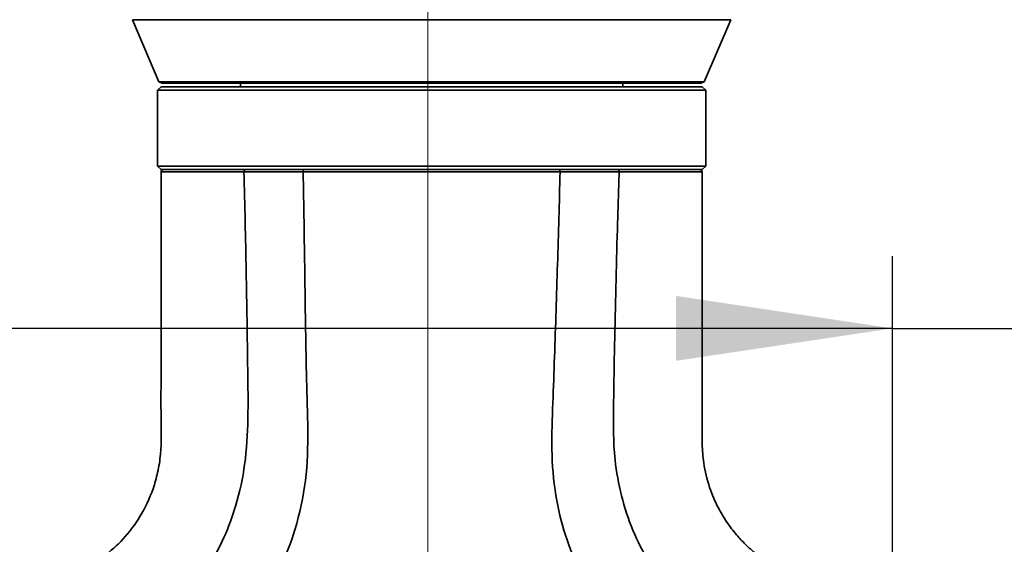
# Model space of a CAD drawing. Header units: millimetres. Extents: x 0 to 297, y 0 to 209.
# Tile 27 of 42: x 78.5 to 92.15, y 168.23 to 175.5. Entities that reach past the tile are written whole.
import ezdxf

# ---------------------------------------------------------------- set-up
doc = ezdxf.new("R2010")
doc.units = ezdxf.units.MM
doc.linetypes.add('CENTERX2', pattern=[20.32, 12.7, -2.54, 2.54, -2.54])
doc.layers.add('图层0', color=7, linetype='Continuous')
doc.styles.add('SLDTEXTSTYLE2', font='TXT', dxfattribs={"width": 0.7})
doc.dimstyles.new('SLDDIMSTYLE0', dxfattribs={"dimtxt": 4.5, "dimasz": 3, "dimexe": 0, "dimexo": 0.0625, "dimgap": 1.125, "dimtad": 2, "dimlfac": 10, "dimrnd": 1e-09, "dimzin": 12, "dimdsep": 46, "dimtxsty": 'SLDTEXTSTYLE2', "dimsah": 1, "dimcen": 0.09, "dimadec": 0, "dimazin": 3, "dimtfac": 1, "dimtofl": 0, "dimtmove": 0, "dimatfit": 3, "dimfxl": 0, "dimfrac": 2, "dimtolj": 1, "dimtzin": 12, "dimarcsym": 0})

# ---------------------------------------------------------------- blocks, each defined once
blk = doc.blocks.new('_D')
at = {"layer": '图层0'}
for p, q in [((72.161, 167.901), (72.161, 172.226)), ((90.599, 167.936), (90.599, 172.226)), ((90.599, 171.226), (72.161, 171.226)), ((90.599, 171.226), (103.122, 171.226))]:
    blk.add_line(p, q, dxfattribs=at)
for points in [[(72.161, 171.226), (75.161, 170.776), (75.161, 171.676)], [(90.599, 171.226), (87.599, 171.676), (87.599, 170.776)]]:
    blk.add_solid(points, dxfattribs=at)
at = {"layer": '图层0', "insert": (95.266, 177.027), "char_height": 4.5, "attachment_point": 1, "style": 'SLDTEXTSTYLE2'}
blk.add_mtext('185', dxfattribs=at)
blk = doc.blocks.new('_D_9')
at = {"layer": '图层0'}
for p, q in [((72.161, 159.951), (72.161, 152.134)), ((72.161, 153.134), (55.984, 153.134)), ((72.161, 153.134), (84.161, 153.134))]:
    blk.add_line(p, q, dxfattribs=at)
for points in [[(72.161, 153.134), (75.161, 152.684), (75.161, 153.584)], [(84.161, 153.134), (81.161, 153.584), (81.161, 152.684)]]:
    blk.add_solid(points, dxfattribs=at)
at = {"layer": '图层0', "insert": (55.984, 158.935), "char_height": 4.5, "attachment_point": 1, "style": 'SLDTEXTSTYLE2'}
blk.add_mtext('120', dxfattribs=at)
blk = doc.blocks.new('_D_10')
at = {"layer": '图层0'}
for p, q in [((81.004, 182.326), (41.517, 182.326)), ((42.517, 182.326), (42.517, 46.926)), ((75.411, 46.926), (41.517, 46.926))]:
    blk.add_line(p, q, dxfattribs=at)
for start, end in [(63.4349, 116.5651), (243.4349, 296.5651)]:
    blk.add_arc((39.898, 114.626), 5.856, start, end, dxfattribs=at)
for points in [[(42.517, 182.326), (42.067, 179.326), (42.967, 179.326)], [(42.517, 46.926), (42.967, 49.926), (42.067, 49.926)]]:
    blk.add_solid(points, dxfattribs=at)
at = {"layer": '图层0', "insert": (36.716, 109.389), "char_height": 4.5, "attachment_point": 1, "rotation": 90, "style": 'SLDTEXTSTYLE2'}
blk.add_mtext('1354', dxfattribs=at)
blk = doc.blocks.new('_D_11')
at = {"layer": '图层0'}
for p, q in [((80.651, 182.326), (49.561, 182.326)), ((50.561, 163.926), (50.561, 182.326)), ((69.661, 163.926), (49.561, 163.926))]:
    blk.add_line(p, q, dxfattribs=at)
for points in [[(50.561, 182.326), (50.111, 179.326), (51.011, 179.326)], [(50.561, 163.926), (51.011, 166.926), (50.111, 166.926)]]:
    blk.add_solid(points, dxfattribs=at)
at = {"layer": '图层0', "insert": (44.76, 169.198), "char_height": 4.5, "attachment_point": 1, "rotation": 90, "style": 'SLDTEXTSTYLE2'}
blk.add_mtext('184', dxfattribs=at)

msp = doc.modelspace()

# ---------------------------------------------------------------- linework, layer by layer
at = {"color": 7, "linetype": 'Continuous', "lineweight": 35}
for p, q in [((80.062824, 175.504498), (80.43138, 174.644534)), ((87.989994, 174.644534), (88.358549, 175.504498)), ((80.460687, 174.576152), (80.410687, 174.526152)), ((80.43138, 174.644534), (80.477337, 174.626152)), ((80.43138, 174.644534), (80.560157, 174.644534)), ((80.460687, 174.576152), (87.960687, 174.576152)), ((87.944037, 174.626152), (80.477337, 174.626152)), ((80.560157, 174.644534), (87.989994, 174.644534)), ((81.560687, 174.626152), (81.560687, 174.576152)), ((86.860687, 174.576152), (86.860687, 174.626152)), ((87.944037, 174.626152), (87.989994, 174.644534)), ((88.010687, 174.526152), (87.960687, 174.576152)), ((80.410687, 174.526152), (80.410687, 173.476152)), ((88.010687, 174.526152), (80.410687, 174.526152)), ((88.010687, 173.476152), (88.010687, 174.526152)), ((80.410687, 173.476152), (80.460687, 173.426152)), ((80.410687, 173.476152), (84.210687, 173.476152)), ((84.210687, 173.426152), (80.460687, 173.426152)), ((84.210687, 173.476152), (88.010687, 173.476152)), ((87.960687, 173.426152), (84.210687, 173.426152)), ((87.960687, 173.426152), (88.010687, 173.476152))]:
    msp.add_line(p, q, dxfattribs=at)
at = {"color": 8, "linetype": 'Continuous', "lineweight": 35}
for p, q in [((88.358549, 175.504498), (80.062824, 175.504498)), ((80.475727, 173.396104), (80.470049, 173.396124)), ((81.609138, 173.395571), (81.356831, 173.395379)), ((87.014964, 173.395146), (86.81199, 173.395416))]:
    msp.add_line(p, q, dxfattribs=at)
at = {"color": 7, "linetype": 'Continuous', "lineweight": 35}
for centre, start, end in [((80.490691, 173.396152), 89.998681, 183.0841878), ((87.930671, 173.396152), 357.1666983, 90.0600723)]:
    msp.add_arc(centre, 0.03, start, end, dxfattribs=at)
for points, knots in [([(80.461897, 173.396129), (80.461437, 172.819871), (80.460826, 172.056437), (80.460415, 171.105974), (80.46174, 170.550084), (80.456875, 170.009261), (80.471316, 169.567993), (80.41982, 169.23404), (80.336336, 168.939222), (80.184883, 168.620162), (79.947995, 168.305404), (79.721994, 168.100932), (79.539854, 167.974287), (79.413295, 167.900003), (79.2798, 167.833833), (79.13803, 167.776071), (78.969493, 167.724251), (78.827418, 167.689801), (78.735013, 167.681371), (78.710366, 167.679123)], [0, 0, 0, 0, 0.260987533, 0.345758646, 0.430494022, 0.51269792, 0.590903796, 0.629750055, 0.665198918, 0.729425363, 0.788384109, 0.842538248, 0.866642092, 0.888779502, 0.908933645, 0.934085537, 0.957997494, 0.988796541, 1, 1, 1, 1]), ([(78.710687, 165.707317), (78.915348, 165.722856), (79.324681, 165.753936), (79.920845, 165.917318), (80.486664, 166.162536), (81.007454, 166.494941), (81.467112, 166.908232), (81.849363, 167.394099), (82.145633, 167.936114), (82.364148, 168.542489), (82.493392, 169.204233), (82.497663, 169.904331), (82.474536, 170.601947), (82.463104, 171.300518), (82.452555, 171.998939), (82.443167, 172.697421), (82.434528, 173.16303), (82.430209, 173.395835)], [0, 0, 0, 0, 0.0626615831, 0.125326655, 0.1879883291, 0.2507091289, 0.3134419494, 0.3761772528, 0.4388876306, 0.5015488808, 0.5727085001, 0.6438888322, 0.7151110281, 0.7863333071, 0.8575555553, 0.9287778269, 1, 1, 1, 1]), ([(81.609138, 173.395572), (81.615194, 173.165551), (81.62728, 172.706478), (81.641191, 172.019013), (81.653192, 171.333911), (81.662011, 170.652511), (81.672269, 169.987766), (81.63705, 169.357254), (81.519766, 168.804182), (81.345474, 168.331176), (81.127797, 167.926823), (80.860989, 167.566381), (80.543379, 167.251102), (80.173821, 166.981343), (79.746485, 166.764367), (79.254717, 166.59821), (78.89841, 166.552586), (78.710692, 166.52855)], [0, 0, 0, 0, 0.081683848, 0.163023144, 0.244093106, 0.324927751, 0.40492784, 0.480122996, 0.548560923, 0.604770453, 0.658538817, 0.711034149, 0.763385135, 0.816815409, 0.872762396, 0.932965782, 1, 1, 1, 1]), ([(81.356831, 173.395379), (81.302357, 173.395332), (81.103255, 173.395161), (80.849373, 173.395289), (80.610479, 173.395639), (80.484045, 173.396074), (80.477885, 173.396096), (80.475727, 173.396104)], [0, 0, 0, 0, 0.0968702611, 0.3540596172, 0.6040293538, 0.8612888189, 1, 1, 1, 1]), ([(82.430209, 173.395837), (82.430207, 173.395837), (82.29867, 173.395977), (82.090284, 173.396084), (81.820049, 173.395942), (81.6778, 173.395723), (81.609139, 173.395574), (81.609138, 173.395574)], [0, 0, 0, 0, 0.000005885, 0.4408422, 0.720419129, 0.999994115, 1, 1, 1, 1]), ([(81.62987, 173.426152), (81.699457, 173.426152), (81.838631, 173.426152), (82.106915, 173.426152), (82.316387, 173.426152), (82.444568, 173.426152)], [0, 0, 0, 0, 0.279577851, 0.559155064, 1, 1, 1, 1]), ([(82.444573, 173.426152), (82.442686, 173.425694), (82.438912, 173.42478), (82.43416, 173.417753), (82.430848, 173.40772), (82.430436, 173.399795), (82.43023, 173.395833)], [0, 0, 0, 0, 0.250000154, 0.500000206, 0.750000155, 1, 1, 1, 1]), ([(85.991283, 173.395879), (85.803795, 173.3959), (85.428823, 173.395942), (84.816765, 173.396192), (84.187571, 173.396171), (83.744942, 173.396023), (83.438032, 173.395906), (83.193882, 173.395824), (82.831325, 173.395742), (82.563928, 173.395803), (82.43023, 173.395833)], [0, 0, 0, 0, 0.167803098, 0.335602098, 0.506179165, 0.676758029, 0.6931583, 0.758791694, 0.879395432, 1, 1, 1, 1]), ([(82.444573, 173.426152), (82.621035, 173.426152), (82.978522, 173.426152), (83.565995, 173.426152), (84.184411, 173.426152), (84.806134, 173.426152), (85.416387, 173.426152), (85.78834, 173.426152), (85.97689, 173.426152)], [0, 0, 0, 0, 0.159489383, 0.323102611, 0.491274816, 0.664349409, 0.829851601, 1, 1, 1, 1]), ([(85.991246, 173.395872), (85.986508, 173.18209), (85.977031, 172.754524), (85.956101, 172.113358), (85.936099, 171.472172), (85.915289, 170.830988), (85.891804, 170.190011), (85.865968, 169.548934), (85.91427, 168.93258), (86.05381, 168.356831), (86.264261, 167.830261), (86.554503, 167.34248), (86.920912, 166.908712), (87.350999, 166.539494), (87.781851, 166.261205), (88.075072, 166.127082), (88.196966, 166.071325)], [0, 0, 0, 0, 0.077457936, 0.154916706, 0.232374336, 0.309834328, 0.387290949, 0.464743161, 0.5421369, 0.610332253, 0.678565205, 0.746811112, 0.815039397, 0.883285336, 0.951480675, 1, 1, 1, 1]), ([(85.976883, 173.426152), (86.059351, 173.426152), (86.223833, 173.426152), (86.500814, 173.426152), (86.681311, 173.426152), (86.791268, 173.426152)], [0, 0, 0, 0, 0.282108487, 0.562667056, 1, 1, 1, 1]), ([(86.812009, 173.395431), (86.812008, 173.395431), (86.704688, 173.395743), (86.518465, 173.396028), (86.239896, 173.396039), (86.075393, 173.395937), (85.991248, 173.395864), (85.991246, 173.395864)], [0, 0, 0, 0, 0.000005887, 0.437344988, 0.717900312, 0.999994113, 1, 1, 1, 1]), ([(88.681481, 166.763282), (88.555716, 166.819533), (88.276473, 166.944432), (87.884225, 167.214967), (87.519555, 167.565293), (87.220084, 167.973218), (86.990495, 168.423737), (86.832707, 168.903679), (86.725449, 169.498408), (86.73224, 170.201251), (86.747904, 170.999171), (86.764295, 171.798197), (86.784549, 172.596888), (86.802856, 173.129245), (86.812009, 173.395423)], [0, 0, 0, 0, 0.055561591, 0.123367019, 0.191164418, 0.258938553, 0.326728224, 0.394513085, 0.462289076, 0.569783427, 0.677336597, 0.784890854, 0.892445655, 1, 1, 1, 1]), ([(86.791259, 173.426152), (86.901439, 173.426152), (87.121801, 173.426152), (87.421593, 173.426152), (87.681785, 173.426152), (87.859335, 173.426152), (87.937685, 173.426152), (87.923423, 173.426152), (87.920673, 173.426152)], [0, 0, 0, 0, 0.160096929, 0.320194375, 0.529589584, 0.73897811, 0.949677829, 1, 1, 1, 1]), ([(87.814241, 173.395489), (87.778379, 173.395349), (87.686342, 173.394992), (87.512791, 173.394798), (87.348033, 173.394793), (87.229125, 173.394811), (87.094792, 173.395021), (87.014964, 173.395146)], [0, 0, 0, 0, 0.239994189, 0.615930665, 0.651285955, 0.792774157, 1, 1, 1, 1]), ([(89.439296, 167.73018), (89.375761, 167.749167), (89.23037, 167.792618), (89.027366, 167.886942), (88.840812, 167.99946), (88.693792, 168.109926), (88.567671, 168.222425), (88.443011, 168.353262), (88.308412, 168.525112), (88.172274, 168.750302), (88.052603, 169.033119), (87.979983, 169.331184), (87.957873, 169.621835), (87.962502, 169.939104), (87.960256, 170.340647), (87.960932, 170.849965), (87.960621, 171.413941), (87.960672, 172.003501), (87.960682, 172.591107), (87.960628, 173.0552), (87.960714, 173.322251), (87.960737, 173.396088)], [0, 0, 0, 0, 0.031325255, 0.071683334, 0.105533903, 0.134212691, 0.158439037, 0.185329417, 0.219508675, 0.261378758, 0.309316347, 0.364175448, 0.405455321, 0.446768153, 0.514216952, 0.595229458, 0.687453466, 0.780706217, 0.873812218, 0.965110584, 1, 1, 1, 1])]:
    msp.add_open_spline(points, degree=3, knots=knots, dxfattribs=at)
for points in [[(81.62987, 173.426152), (81.627119, 173.425689), (81.621618, 173.424765), (81.614711, 173.417664), (81.609937, 173.407536), (81.609404, 173.399561), (81.609138, 173.395574)], [(85.976883, 173.426152), (85.978777, 173.425695), (85.982564, 173.424782), (85.98733, 173.417763), (85.990645, 173.407742), (85.991046, 173.399823), (85.991246, 173.395864)], [(86.812009, 173.395431), (86.811754, 173.399432), (86.811244, 173.407435), (86.806473, 173.417615), (86.799549, 173.424756), (86.794028, 173.425686), (86.791268, 173.426152)]]:
    msp.add_open_spline(points, degree=3, dxfattribs=at)
at = {"color": 8, "linetype": 'Continuous', "lineweight": 35}
msp.add_open_spline([(87.951415, 173.396094), (87.954018, 173.396113), (87.968225, 173.39622), (87.922865, 173.395824), (87.835899, 173.395556), (87.814241, 173.395489)], degree=3, knots=[0, 0, 0, 0, 0.144162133, 0.786862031, 1, 1, 1, 1], dxfattribs=at)
at = {"layer": '图层0', "linetype": 'CENTERX2', "lineweight": 18, "ltscale": 2}
msp.add_line((84.160688, 46.017508), (84.160688, 180.449945), dxfattribs=at)

# ---------------------------------------------------------------- dimensions: what is measured, and where the dimension line sits
at = {"layer": '图层0'}
dim = msp.add_linear_dim(base=(42.516772, 46.926152), p1=(82.004053, 182.326152), p2=(76.410688, 46.926152), angle=90, text='(<>)', dimstyle='SLDDIMSTYLE0', dxfattribs=at)
dim.commit()
dim.dimension.update_dxf_attribs({"geometry": '_D_10', "text_midpoint": (42.516772, 114.626152), "dimtype": 160})
dim = msp.add_linear_dim(base=(50.560688, 182.326152), p1=(70.660688, 163.926152), p2=(81.650988, 182.326152), angle=90, dimstyle='SLDDIMSTYLE0', dxfattribs=at)
dim.commit()
dim.dimension.update_dxf_attribs({"geometry": '_D_11', "text_midpoint": (50.560688, 173.126152), "dimtype": 160})
for base, p1, p2, picture, middle in [((84.160688, 153.134399), (72.160688, 160.951152), (84.160688, 180.449945), '_D_9', (59.911668, 153.134399)), ((72.160688, 171.226152), (90.598908, 166.936346), (72.160688, 166.901152), '_D', (99.19369, 171.226152))]:
    dim = msp.add_linear_dim(base=base, p1=p1, p2=p2, dimstyle='SLDDIMSTYLE0', dxfattribs=at)
    dim.commit()
    dim.dimension.update_dxf_attribs({"geometry": picture, "text_midpoint": middle, "dimtype": 160})

doc.saveas('drawing.dxf')
